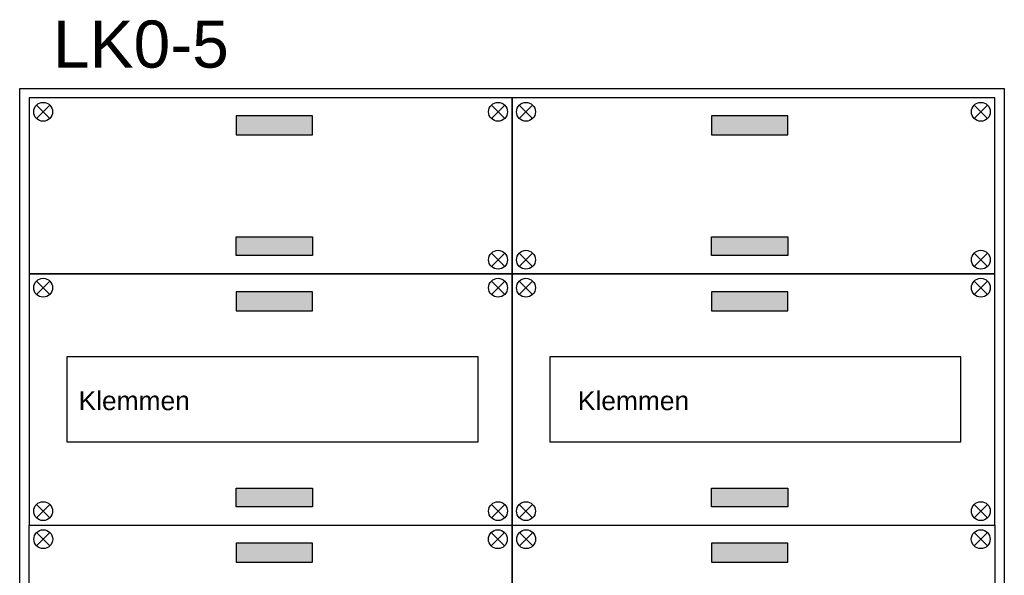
# Model space of a CAD drawing. Header units: millimetres. Extents: x -11937 to 214890, y -181324 to 108665.
# Tile 39 of 47: x 5838 to 11058, y 34513 to 37460. Entities that reach past the tile are written whole.
import ezdxf
from ezdxf.enums import TextEntityAlignment as Align

# ---------------------------------------------------------------- set-up
doc = ezdxf.new("R2010")
doc.units = ezdxf.units.MM
doc.header["$LTSCALE"] = 100
doc.layers.add('EL$6----', color=7, linetype='Continuous')
doc.styles.add('Arial', font='arial.ttf')

msp = doc.modelspace()

# ---------------------------------------------------------------- hatches: boundary and pattern name
at = {"layer": 'EL$6----'}
for points in [[(7390.1, 36849.2), (7390.1, 36949.2), (6985.2, 36949.2), (6985.2, 36849.2)], [(9910.1, 36849.2), (9910.1, 36949.2), (9505.2, 36949.2), (9505.2, 36849.2)], [(7390.1, 36308.9), (7390.1, 36208.9), (6985.2, 36208.9), (6985.2, 36308.9)], [(9910.1, 36308.9), (9910.1, 36208.9), (9505.2, 36208.9), (9505.2, 36308.9)], [(7390.1, 35916.3), (7390.1, 36016.3), (6985.2, 36016.3), (6985.2, 35916.3)], [(9910.1, 35916.3), (9910.1, 36016.3), (9505.2, 36016.3), (9505.2, 35916.3)], [(7390.1, 34976), (7390.1, 34876), (6985.2, 34876), (6985.2, 34976)], [(9910.1, 34976), (9910.1, 34876), (9505.2, 34876), (9505.2, 34976)], [(7390.1, 34583.4), (7390.1, 34683.4), (6985.2, 34683.4), (6985.2, 34583.4)], [(9910.1, 34583.4), (9910.1, 34683.4), (9505.2, 34683.4), (9505.2, 34583.4)]]:
    msp.add_hatch(color=256, dxfattribs=at).paths.add_polyline_path(points)

# ---------------------------------------------------------------- linework, layer by layer
for points in [[(5837.7, 37095.5), (11057.7, 37095.5), (11057.7, 27796.8), (5837.7, 27796.8)], [(5887.7, 36112.6), (8447.7, 36112.6), (8447.7, 37045.5), (5887.7, 37045.5)], [(8447.7, 36112.6), (11007.7, 36112.6), (11007.7, 37045.5), (8447.7, 37045.5)], [(5887.7, 34779.7), (8447.7, 34779.7), (8447.7, 36112.6), (5887.7, 36112.6)], [(8447.7, 34779.7), (11007.7, 34779.7), (11007.7, 36112.6), (8447.7, 36112.6)], [(8267.7, 35671.2), (6087.7, 35671.2), (6087.7, 35221.2), (8267.7, 35221.2)], [(6087.7, 35221.2), (8267.7, 35221.2), (8267.7, 35671.2), (6087.7, 35671.2)], [(10827.7, 35671.2), (8647.7, 35671.2), (8647.7, 35221.2), (10827.7, 35221.2)], [(8647.7, 35221.2), (10827.7, 35221.2), (10827.7, 35671.2), (8647.7, 35671.2)], [(5887.7, 34779.7), (8447.7, 34779.7), (8447.7, 28779.7), (5887.7, 28779.7)], [(8447.7, 34779.7), (11007.7, 34779.7), (11007.7, 28779.7), (8447.7, 28779.7)]]:
    msp.add_lwpolyline(points, close=True, dxfattribs=at)
for points in [[(5926.5, 36936), (5997.2, 37006.7)], [(5997.2, 36936), (5926.5, 37006.7)], [(8408.8, 36936), (8338.1, 37006.7)], [(8338.1, 36936), (8408.8, 37006.7)], [(8486.5, 36936), (8557.2, 37006.7)], [(8557.2, 36936), (8486.5, 37006.7)], [(10968.8, 36936), (10898.1, 37006.7)], [(10898.1, 36936), (10968.8, 37006.7)], [(8408.8, 36222.2), (8338.1, 36151.5)], [(8338.1, 36222.2), (8408.8, 36151.5)], [(8486.5, 36222.2), (8557.2, 36151.5)], [(8557.2, 36222.2), (8486.5, 36151.5)], [(10968.8, 36222.2), (10898.1, 36151.5)], [(10898.1, 36222.2), (10968.8, 36151.5)], [(5926.5, 36003.1), (5997.2, 36073.8)], [(5997.2, 36003.1), (5926.5, 36073.8)], [(8408.8, 36003.1), (8338.1, 36073.8)], [(8338.1, 36003.1), (8408.8, 36073.8)], [(8486.5, 36003.1), (8557.2, 36073.8)], [(8557.2, 36003.1), (8486.5, 36073.8)], [(10968.8, 36003.1), (10898.1, 36073.8)], [(10898.1, 36003.1), (10968.8, 36073.8)], [(5926.5, 34889.3), (5997.2, 34818.5)], [(5997.2, 34889.3), (5926.5, 34818.5)], [(8408.8, 34889.3), (8338.1, 34818.5)], [(8338.1, 34889.3), (8408.8, 34818.5)], [(8486.5, 34889.3), (8557.2, 34818.5)], [(8557.2, 34889.3), (8486.5, 34818.5)], [(10968.8, 34889.3), (10898.1, 34818.5)], [(10898.1, 34889.3), (10968.8, 34818.5)], [(5927.3, 34740.1), (5998, 34669.4)], [(5998, 34740.1), (5927.3, 34669.4)], [(8408, 34740.1), (8337.3, 34669.4)], [(8337.3, 34740.1), (8408, 34669.4)], [(8487.3, 34740.1), (8558, 34669.4)], [(8558, 34740.1), (8487.3, 34669.4)], [(10968, 34740.1), (10897.3, 34669.4)], [(10897.3, 34740.1), (10968, 34669.4)]]:
    msp.add_lwpolyline(points, dxfattribs=at)
at = {"layer": 'EL$6----', "flags": 128}
for points in [[(6985.2, 36849.2), (7390.1, 36849.2), (7390.1, 36949.2), (6985.2, 36949.2), (6985.2, 36849.2)], [(9505.2, 36849.2), (9910.1, 36849.2), (9910.1, 36949.2), (9505.2, 36949.2), (9505.2, 36849.2)], [(6985.2, 36308.9), (7390.1, 36308.9), (7390.1, 36208.9), (6985.2, 36208.9), (6985.2, 36308.9)], [(9505.2, 36308.9), (9910.1, 36308.9), (9910.1, 36208.9), (9505.2, 36208.9), (9505.2, 36308.9)], [(6985.2, 35916.3), (7390.1, 35916.3), (7390.1, 36016.3), (6985.2, 36016.3), (6985.2, 35916.3)], [(9505.2, 35916.3), (9910.1, 35916.3), (9910.1, 36016.3), (9505.2, 36016.3), (9505.2, 35916.3)], [(6985.2, 34976), (7390.1, 34976), (7390.1, 34876), (6985.2, 34876), (6985.2, 34976)], [(9505.2, 34976), (9910.1, 34976), (9910.1, 34876), (9505.2, 34876), (9505.2, 34976)], [(6985.2, 34583.4), (7390.1, 34583.4), (7390.1, 34683.4), (6985.2, 34683.4), (6985.2, 34583.4)], [(9505.2, 34583.4), (9910.1, 34583.4), (9910.1, 34683.4), (9505.2, 34683.4), (9505.2, 34583.4)]]:
    msp.add_lwpolyline(points, dxfattribs=at)
at = {"layer": 'EL$6----'}
for centre in [(5961.8, 36971.4), (8373.5, 36971.4), (8521.8, 36971.4), (10933.5, 36971.4), (8373.5, 36186.8), (8521.8, 36186.8), (10933.5, 36186.8), (5961.8, 36038.4), (8373.5, 36038.4), (8521.8, 36038.4), (10933.5, 36038.4), (5961.8, 34853.9), (8373.5, 34853.9), (8521.8, 34853.9), (10933.5, 34853.9), (5962.7, 34704.7), (8372.7, 34704.7), (8522.7, 34704.7), (10932.7, 34704.7)]:
    msp.add_circle(centre, 50, dxfattribs=at)

# ---------------------------------------------------------------- texts
at = {"layer": 'EL$6----', "style": 'Arial'}
for s, height, p in [('LK0-5', 250, (6480.4, 37330.4)), ('Klemmen', 100, (6444.8, 35439.2)), ('Klemmen', 100, (9091.9, 35439.2))]:
    msp.add_text(s, height=height, dxfattribs=at).set_placement(p, align=Align.MIDDLE_CENTER)

doc.saveas('drawing.dxf')
